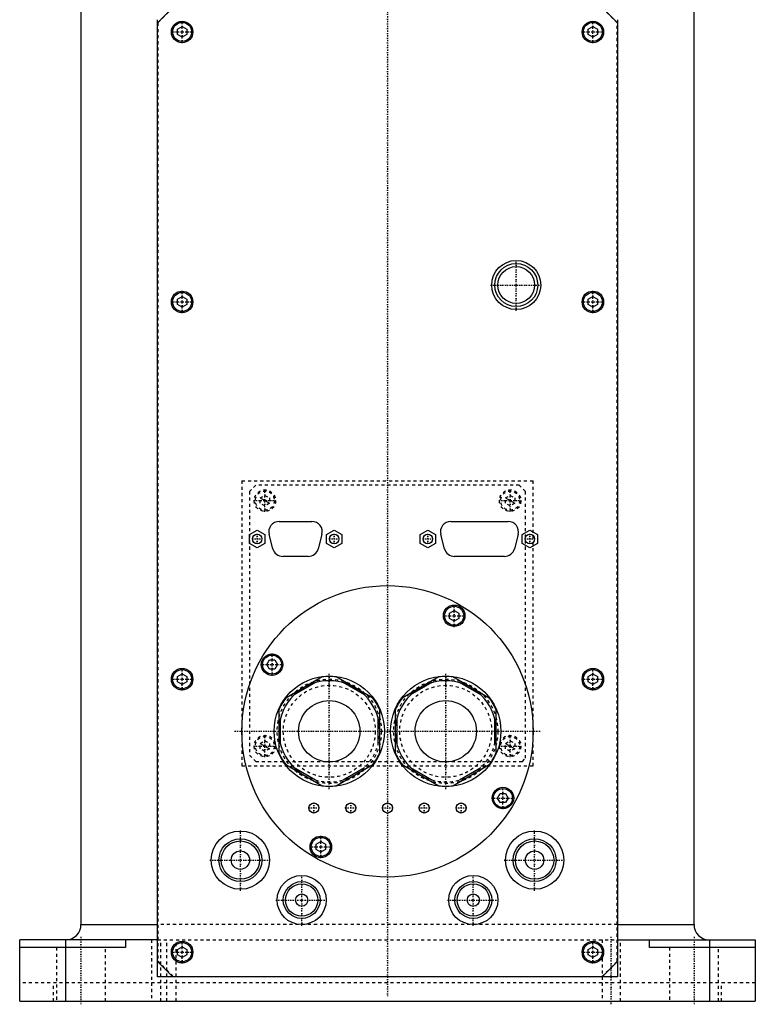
# Model space of a CAD drawing. Extents: x -120 to 120, y -1 to 896.
# Tile 1 of 8: x -120 to 120, y -1 to 320. Entities that reach past the tile are written whole.
import ezdxf

# ---------------------------------------------------------------- set-up
doc = ezdxf.new("R2010")
doc.units = 0
doc.linetypes.add('CENTER', pattern=[1.5, 0.45, -0.5, 0.05, -0.5])
doc.linetypes.add('DASHED', pattern=[2, 1, -1])
for name, color, linetype in [('AM_0', 7, 'CONTINUOUS'), ('AM_10', 7, 'CONTINUOUS'), ('AM_3', 7, 'DASHED'), ('AM_7', 7, 'CENTER')]:
    doc.layers.add(name, color=color, linetype=linetype)

msp = doc.modelspace()

# ---------------------------------------------------------------- linework, layer by layer
at = {"layer": 'AM_0', "color": 7, "linetype": 'CONTINUOUS'}
for p, q in [((-100, 363), (-100, 25)), ((100, 25), (100, 363)), ((-70, 324), (-75, 319)), ((75, 319), (70, 324)), ((-75, 8), (-75, 320)), ((75, 320), (75, 8)), ((-68.5, 316.87), (-67, 317.73)), ((-68.5, 315.13), (-68.5, 316.87)), ((-67, 314.27), (-68.5, 315.13)), ((-67, 317.73), (-65.5, 316.87)), ((-65.5, 315.13), (-67, 314.27)), ((-65.5, 316.87), (-65.5, 315.13)), ((65.5, 316.87), (67, 317.73)), ((65.5, 315.13), (65.5, 316.87)), ((67, 314.27), (65.5, 315.13)), ((67, 317.73), (68.5, 316.87)), ((68.5, 315.13), (67, 314.27)), ((68.5, 316.87), (68.5, 315.13)), ((-68.5, 228.87), (-67, 229.73)), ((-68.5, 227.13), (-68.5, 228.87)), ((-67, 229.73), (-65.5, 228.87)), ((-65.5, 228.87), (-65.5, 227.13)), ((65.5, 228.87), (67, 229.73)), ((65.5, 227.13), (65.5, 228.87)), ((67, 229.73), (68.5, 228.87)), ((68.5, 228.87), (68.5, 227.13)), ((-67, 226.27), (-68.5, 227.13)), ((-65.5, 227.13), (-67, 226.27)), ((67, 226.27), (65.5, 227.13)), ((68.5, 227.13), (67, 226.27)), ((-35.34, 156.4), (-24.66, 156.4)), ((20.66, 156.4), (39.34, 156.4)), ((-45, 152.14), (-42.5, 153.59)), ((-45, 149.26), (-45, 152.14)), ((-42.5, 153.59), (-40, 152.14)), ((-40, 152.14), (-40, 149.26)), ((-37.42, 147.53), (-38.63, 152.13)), ((-21.37, 152.13), (-22.58, 147.53)), ((-19.9, 152.14), (-17.4, 153.59)), ((-19.9, 149.26), (-19.9, 152.14)), ((-17.4, 153.59), (-14.9, 152.14)), ((-14.9, 152.14), (-14.9, 149.26)), ((10.65, 152.14), (13.15, 153.59)), ((10.65, 149.26), (10.65, 152.14)), ((13.15, 153.59), (15.65, 152.14)), ((15.65, 152.14), (15.65, 149.26)), ((18.58, 147.53), (17.37, 152.13)), ((42.63, 152.13), (41.42, 147.53)), ((43.95, 152.14), (46.45, 153.59)), ((43.95, 149.26), (43.95, 152.14)), ((46.45, 153.59), (48.95, 152.14)), ((48.95, 152.14), (48.95, 149.26)), ((-42.5, 147.81), (-45, 149.26)), ((-40, 149.26), (-42.5, 147.81)), ((-17.4, 147.81), (-19.9, 149.26)), ((-14.9, 149.26), (-17.4, 147.81)), ((13.15, 147.81), (10.65, 149.26)), ((15.65, 149.26), (13.15, 147.81)), ((46.45, 147.81), (43.95, 149.26)), ((48.95, 149.26), (46.45, 147.81)), ((-25.87, 145), (-34.13, 145)), ((38.13, 145), (21.87, 145)), ((20.25, 126.54), (21.75, 127.4)), ((20.25, 124.81), (20.25, 126.54)), ((21.75, 127.4), (23.25, 126.54)), ((23.25, 126.54), (23.25, 124.81)), ((21.75, 123.94), (20.25, 124.81)), ((23.25, 124.81), (21.75, 123.94)), ((-39.4, 109.75), (-38.54, 111.25)), ((-38.54, 108.25), (-39.4, 109.75)), ((-38.54, 111.25), (-36.81, 111.25)), ((-36.81, 111.25), (-35.94, 109.75)), ((-35.94, 109.75), (-36.81, 108.25)), ((-68.5, 105.87), (-67, 106.73)), ((-67, 106.73), (-65.5, 105.87)), ((-36.81, 108.25), (-38.54, 108.25)), ((65.5, 105.87), (67, 106.73)), ((67, 106.73), (68.5, 105.87)), ((-68.5, 104.13), (-68.5, 105.87)), ((-67, 103.27), (-68.5, 104.13)), ((-65.5, 104.13), (-67, 103.27)), ((-65.5, 105.87), (-65.5, 104.13)), ((-21.3, 105.73), (-33.2, 98.85)), ((-23.51, 103.87), (-30.49, 99.84)), ((-4.8, 98.85), (-16.7, 105.73)), ((-7.51, 99.84), (-14.49, 103.87)), ((16.7, 105.73), (4.8, 98.85)), ((14.49, 103.87), (7.51, 99.84)), ((33.2, 98.85), (21.3, 105.73)), ((30.49, 99.84), (23.51, 103.87)), ((65.5, 104.13), (65.5, 105.87)), ((67, 103.27), (65.5, 104.13)), ((68.5, 104.13), (67, 103.27)), ((68.5, 105.87), (68.5, 104.13)), ((-35.5, 94.88), (-35.5, 81.12)), ((-2.5, 81.12), (-2.5, 94.88)), ((2.5, 94.88), (2.5, 81.12)), ((35.5, 81.12), (35.5, 94.88)), ((-35, 92.03), (-35, 83.97)), ((-3, 83.97), (-3, 92.03)), ((3, 92.03), (3, 83.97)), ((35, 83.97), (35, 92.03)), ((-33.2, 77.15), (-21.3, 70.27)), ((-16.7, 70.27), (-4.8, 77.15)), ((4.8, 77.15), (16.7, 70.27)), ((21.3, 70.27), (33.2, 77.15)), ((-30.49, 76.16), (-23.51, 72.13)), ((-14.49, 72.13), (-7.51, 76.16)), ((7.51, 76.16), (14.49, 72.13)), ((23.51, 72.13), (30.49, 76.16)), ((35.94, 66.25), (36.81, 67.75)), ((36.81, 67.75), (38.54, 67.75)), ((38.54, 67.75), (39.4, 66.25)), ((36.81, 64.75), (35.94, 66.25)), ((38.54, 64.75), (36.81, 64.75)), ((39.4, 66.25), (38.54, 64.75)), ((-23.25, 51.19), (-21.75, 52.06)), ((-21.75, 52.06), (-20.25, 51.19)), ((-23.25, 49.46), (-23.25, 51.19)), ((-21.75, 48.6), (-23.25, 49.46)), ((-20.25, 49.46), (-21.75, 48.6)), ((-20.25, 51.19), (-20.25, 49.46)), ((-100, 25), (-75, 25)), ((75, 25), (100, 25)), ((-120, 0), (-120, 20)), ((-75, 20), (-120, 20)), ((-105, 20), (-105, 0)), ((-85.5, 20), (-85.5, 17.5)), ((75, 20), (120, 20)), ((85.5, 17.5), (85.5, 20)), ((105, 20), (105, 0)), ((120, 20), (120, 0)), ((-85.5, 17.5), (-120, 17.5)), ((-68.5, 16.87), (-67, 17.73)), ((-68.5, 15.13), (-68.5, 16.87)), ((-67, 17.73), (-65.5, 16.87)), ((-65.5, 16.87), (-65.5, 15.13)), ((65.5, 16.87), (67, 17.73)), ((65.5, 15.13), (65.5, 16.87)), ((67, 17.73), (68.5, 16.87)), ((68.5, 16.87), (68.5, 15.13)), ((120, 17.5), (85.5, 17.5)), ((-75, 13), (-70, 8)), ((-67, 14.27), (-68.5, 15.13)), ((-65.5, 15.13), (-67, 14.27)), ((67, 14.27), (65.5, 15.13)), ((68.5, 15.13), (67, 14.27)), ((70, 8), (75, 13)), ((75, 8), (-75, 8)), ((-120, 0), (120, 0))]:
    msp.add_line(p, q, dxfattribs=at)
for centre, radius in [((-67, 316), 3.5), ((-67, 316), 3.1), ((67, 316), 3.5), ((67, 316), 3.1), ((42, 233.5), 8), ((42, 233.5), 7), ((42, 233.5), 6), ((-67, 228), 3.5), ((67, 228), 3.5), ((-67, 228), 3.1), ((67, 228), 3.1), ((-42.5, 150.7), 1.55), ((-17.4, 150.7), 1.55), ((13.15, 150.7), 1.55), ((46.45, 150.7), 1.55), ((0, 88), 47.5), ((21.75, 125.67), 3.5), ((21.75, 125.67), 3.1), ((-37.67, 109.75), 3.5), ((-37.67, 109.75), 3.1), ((-67, 105), 3.5), ((-67, 105), 3.1), ((-19, 88), 18), ((19, 88), 18), ((67, 105), 3.5), ((67, 105), 3.1), ((-19, 88), 10), ((19, 88), 10), ((37.67, 66.25), 3.5), ((37.67, 66.25), 3.1), ((-24, 63), 1.65), ((-12, 63), 1.65), ((0, 63), 1.65), ((12, 63), 1.65), ((24, 63), 1.65), ((-48, 46), 9.5), ((48, 46), 9.5), ((-48, 46), 7), ((-48, 46), 6.25), ((-21.75, 50.33), 3.5), ((-21.75, 50.33), 3.1), ((48, 46), 7), ((48, 46), 6.25), ((-48, 46), 3), ((48, 46), 3), ((-28, 33), 8), ((-28, 33), 6), ((28, 33), 8), ((28, 33), 6), ((-28, 33), 5.25), ((28, 33), 5.25), ((-28, 33), 2), ((28, 33), 2), ((-67, 16), 3.5), ((67, 16), 3.5), ((-67, 16), 3.1), ((67, 16), 3.1)]:
    msp.add_circle(centre, radius, dxfattribs=at)
for centre, radius, start, end in [((-35.34, 153), 3.4, 90, 194.7436), ((-24.66, 153), 3.4, 345.2564, 90), ((20.66, 153), 3.4, 90, 194.7436), ((39.34, 153), 3.4, 345.2564, 90), ((-34.13, 148.4), 3.4, 194.7436, 270), ((-25.87, 148.4), 3.4, 270, 345.2564), ((21.87, 148.4), 3.4, 194.7436, 270), ((38.13, 148.4), 3.4, 270, 345.2564), ((-19, 88), 16.5, 0, 240), ((-19, 88), 17.87, 82.6199, 97.3801), ((19, 88), 16.5, 0, 240), ((19, 88), 17.87, 82.6199, 97.3801), ((-19, 88), 17.87, 142.6199, 157.3801), ((-19, 88), 17.87, 22.6199, 37.3801), ((19, 88), 17.87, 142.6199, 157.3801), ((19, 88), 17.88, 22.6199, 37.3801), ((-19, 88), 17.87, 202.6199, 217.3801), ((-19, 88), 17.88, 322.6199, 337.3801), ((19, 88), 17.87, 202.6199, 217.3801), ((19, 88), 17.88, 322.6199, 337.3801), ((-19, 88), 17.87, 262.6199, 277.3801), ((19, 88), 17.87, 262.6199, 277.3801), ((-105, 25), 5, 270, 0), ((105, 25), 5, 180, 270)]:
    msp.add_arc(centre, radius, start, end, dxfattribs=at)
at = {"layer": 'AM_10', "color": 7, "linetype": 'CONTINUOUS'}
for p, q in [((-41.5, 164.07), (-38.5, 162.33)), ((38.5, 164.07), (41.5, 162.33)), ((-41.5, 84.07), (-38.5, 82.33)), ((38.5, 84.07), (41.5, 82.33))]:
    msp.add_line(p, q, dxfattribs=at)
at = {"layer": 'AM_3', "color": 6, "linetype": 'DASHED'}
for p, q in [((-69.95, 323.95), (-74.95, 318.95)), ((74.95, 318.95), (69.95, 323.95)), ((-74.95, 318.95), (-74.95, 13.05)), ((74.95, 13.05), (74.95, 318.95)), ((-47.5, 169.7), (47.5, 169.7)), ((-47.5, 169.7), (-47.5, 76.7)), ((-43, 168.2), (-45, 166.2)), ((43, 168.2), (-43, 168.2)), ((45, 166.2), (43, 168.2)), ((47.5, 76.7), (47.5, 169.7)), ((-45, 166.2), (-45, 80.2)), ((-41.5, 164.07), (-40, 164.93)), ((-41.5, 162.33), (-41.5, 164.07)), ((-40, 164.93), (-38.5, 164.07)), ((-38.5, 164.07), (-38.5, 162.33)), ((38.5, 164.07), (40, 164.93)), ((38.5, 162.33), (38.5, 164.07)), ((40, 164.93), (41.5, 164.07)), ((41.5, 164.07), (41.5, 162.33)), ((45, 79.2), (45, 166.2)), ((-40, 161.47), (-41.5, 162.33)), ((-38.5, 162.33), (-40, 161.47)), ((40, 161.47), (38.5, 162.33)), ((41.5, 162.33), (40, 161.47)), ((-41.5, 84.07), (-40, 84.93)), ((-41.5, 82.33), (-41.5, 84.07)), ((-40, 84.93), (-38.5, 84.07)), ((-38.5, 84.07), (-38.5, 82.33)), ((38.5, 84.07), (40, 84.93)), ((38.5, 82.33), (38.5, 84.07)), ((40, 84.93), (41.5, 84.07)), ((41.5, 84.07), (41.5, 82.33)), ((-40, 81.47), (-41.5, 82.33)), ((-38.5, 82.33), (-40, 81.47)), ((40, 81.47), (38.5, 82.33)), ((41.5, 82.33), (40, 81.47)), ((-45, 80.2), (-43, 78.2)), ((-43, 78.2), (44, 78.2)), ((44, 78.2), (45, 79.2)), ((-47.5, 76.7), (47.5, 76.7)), ((75, 25), (-75, 25)), ((-77, 20), (-77, 0)), ((-75, 20), (85.5, 20)), ((-74, 0), (-74, 20)), ((-72, 0), (-72, 20)), ((-69, 0), (-69, 20)), ((70, 20), (70, 0)), ((76, 0), (76, 20)), ((-108, 17.5), (-108, 0)), ((-92, 0), (-92, 17.5)), ((92, 17.5), (92, 0)), ((108, 0), (108, 17.5)), ((-74.95, 13.05), (-69.95, 8.05)), ((69.95, 8.05), (74.95, 13.05)), ((-69.95, 8.05), (69.95, 8.05)), ((120, 6), (-120, 6)), ((-108.97, 0), (-108.97, 6)), ((108.97, 0), (108.97, 6))]:
    msp.add_line(p, q, dxfattribs=at)
for centre, radius in [((-40, 163.2), 3.5), ((-40, 163.2), 3.1), ((40, 163.2), 3.5), ((40, 163.2), 3.1), ((-19, 88), 17), ((-19, 88), 15), ((19, 88), 17), ((19, 88), 15), ((-40, 83.2), 3.5), ((40, 83.2), 3.5), ((-40, 83.2), 3.1), ((40, 83.2), 3.1)]:
    msp.add_circle(centre, radius, dxfattribs=at)
for centre in [(-19, 88), (19, 88)]:
    msp.add_arc(centre, 16.5, 240, 0, dxfattribs=at)
at = {"layer": 'AM_7', "color": 4, "linetype": 'CENTER'}
for p, q in [((0, 406.4), (0, 1.6)), ((-67, 312.32), (-67, 319.68)), ((67, 312.32), (67, 319.68)), ((-70.67, 316), (-63.33, 316)), ((63.33, 316), (70.67, 316)), ((42, 225.1), (42, 241.9)), ((-67, 224.32), (-67, 231.68)), ((33.6, 233.5), (50.4, 233.5)), ((67, 224.32), (67, 231.68)), ((-70.67, 228), (-63.33, 228)), ((63.33, 228), (70.67, 228)), ((-40, 159.53), (-40, 166.88)), ((40, 159.53), (40, 166.88)), ((-43.67, 163.2), (-36.33, 163.2)), ((36.33, 163.2), (43.67, 163.2)), ((-42.5, 149.07), (-42.5, 152.33)), ((-17.4, 149.07), (-17.4, 152.33)), ((13.15, 149.07), (13.15, 152.33)), ((46.45, 149.07), (46.45, 152.33)), ((-44.13, 150.7), (-40.87, 150.7)), ((-19.03, 150.7), (-15.77, 150.7)), ((11.52, 150.7), (14.78, 150.7)), ((44.82, 150.7), (48.08, 150.7)), ((21.75, 122), (21.75, 129.35)), ((18.08, 125.67), (25.43, 125.67)), ((-37.67, 106.08), (-37.67, 113.42)), ((-41.35, 109.75), (-34, 109.75)), ((-67, 101.33), (-67, 108.67)), ((-19, 69.1), (-19, 106.9)), ((19, 69.1), (19, 106.9)), ((67, 101.33), (67, 108.67)), ((-70.67, 105), (-63.33, 105)), ((63.33, 105), (70.67, 105)), ((-49.88, 88), (49.88, 88)), ((-40, 79.53), (-40, 86.88)), ((40, 79.53), (40, 86.88)), ((-43.67, 83.2), (-36.33, 83.2)), ((36.33, 83.2), (43.67, 83.2)), ((37.67, 62.58), (37.67, 69.93)), ((-24, 61.27), (-24, 64.73)), ((-12, 61.27), (-12, 64.73)), ((12, 61.27), (12, 64.73)), ((24, 61.27), (24, 64.73)), ((34, 66.25), (41.35, 66.25)), ((-25.73, 63), (-22.27, 63)), ((-13.73, 63), (-10.27, 63)), ((-1.73, 63), (1.73, 63)), ((10.27, 63), (13.73, 63)), ((22.27, 63), (25.73, 63)), ((-48, 36.02), (-48, 55.98)), ((48, 36.02), (48, 55.98)), ((-21.75, 46.65), (-21.75, 54)), ((-25.43, 50.33), (-18.07, 50.33)), ((-57.98, 46), (-38.02, 46)), ((38.02, 46), (57.98, 46)), ((-28, 24.6), (-28, 41.4)), ((28, 24.6), (28, 41.4)), ((-36.4, 33), (-19.6, 33)), ((19.6, 33), (36.4, 33)), ((-100, 21), (-100, -1)), ((-67, 12.32), (-67, 19.68)), ((67, 12.32), (67, 19.68)), ((73, -1), (73, 21)), ((100, 21), (100, -1)), ((-70.67, 16), (-63.33, 16)), ((63.33, 16), (70.67, 16))]:
    msp.add_line(p, q, dxfattribs=at)

doc.saveas('drawing.dxf')
